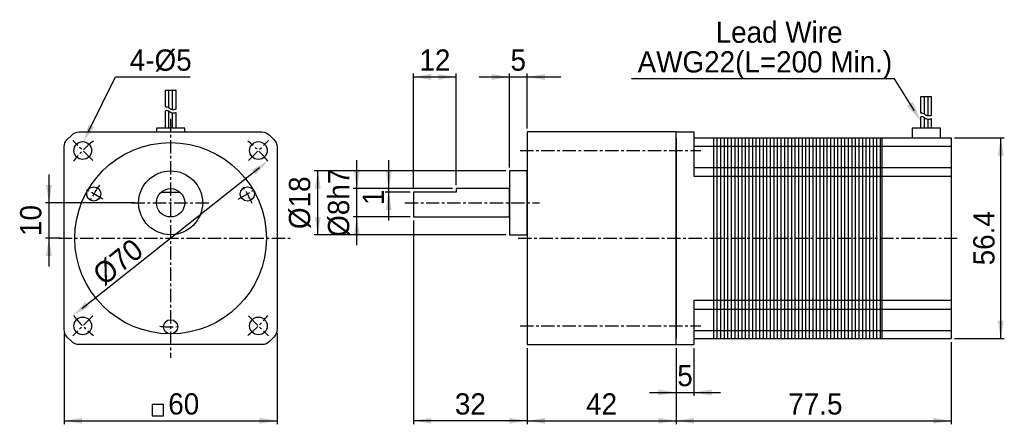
# Model space of a CAD drawing. Extents: x -9 to 269, y 11 to 125.
import ezdxf
from ezdxf.enums import TextEntityAlignment as Align

# ---------------------------------------------------------------- set-up
doc = ezdxf.new("R2010")
doc.units = 0
doc.header["$LTSCALE"] = 3
doc.header["$MEASUREMENT"] = 0
doc.linetypes.add('CENTER', pattern=[2, 1.25, -0.25, 0.25, -0.25])
for name, color, linetype in [('CEN', 1, 'CENTER'), ('DIM', 3, 'CONTINUOUS'), ('PRT', 7, 'CONTINUOUS')]:
    doc.layers.add(name, color=color, linetype=linetype)
doc.styles.add('MONOTXT', font='MS PGothic.ttf')

msp = doc.modelspace()

# ---------------------------------------------------------------- linework, layer by layer
at = {"layer": 'CEN'}
for p, q in [((34.02, 96.7), (34.02, 29.3)), ((12.1, 84.92), (6.44, 90.58)), ((55.94, 84.92), (61.59, 90.58)), ((132.52, 87.75), (183.52, 87.75)), ((14.96, 74), (9.77, 77)), ((53.07, 74), (58.27, 77)), ((23.02, 73), (45.02, 73)), ((100.02, 73), (138.02, 73)), ((2.54, 63), (67.72, 63)), ((132.02, 63), (256.02, 63)), ((12.1, 41.08), (6.44, 35.42)), ((55.94, 41.08), (61.59, 35.42)), ((132.52, 38.25), (183.52, 38.25))]:
    msp.add_line(p, q, dxfattribs=at)
for radius, start, end in [(35, 128.4483, 141.5517), (35, 38.4483, 51.5517), (25, 143.1204, 156.8796), (25, 23.1204, 36.8796), (35, 218.4483, 231.5517), (35, 308.4483, 321.5517), (25, 263.1204, 276.8796)]:
    msp.add_arc((34.02, 63), radius, start, end, dxfattribs=at)
at = {"layer": 'DIM'}
for p, q in [((10.82, 92.93), (18.52, 108.5)), ((18.52, 108.5), (21.52, 108.5)), ((21.52, 108.5), (39.5, 108.5)), ((102.52, 77), (102.52, 109.5)), ((102.52, 108.5), (114.52, 108.5)), ((114.52, 78), (114.52, 109.5)), ((121, 108.5), (144, 108.5)), ((129.52, 83), (129.52, 109.5)), ((134.52, 94), (134.52, 109.5)), ((236.02, 108), (163.96, 108)), ((238.02, 108), (236.02, 108)), ((243.66, 98.97), (238.02, 108)), ((255.02, 91.3), (269.02, 91.3)), ((268.02, 34.7), (268.02, 91.3)), ((86.52, 61), (86.52, 85)), ((95.52, 68), (95.52, 85)), ((-0.26, 81), (-0.26, 55)), ((59.08, 82.9), (8.96, 43.1)), ((128.52, 82), (74.52, 82)), ((75.52, 64), (75.52, 82)), ((113.52, 77), (85.52, 77)), ((113.52, 77), (94.52, 77)), ((101.52, 76), (94.52, 76)), ((24.02, 73), (-1.26, 73)), ((101.52, 69), (85.52, 69)), ((102.52, 68), (102.52, 10.5)), ((128.52, 64), (74.52, 64)), ((3.02, 63), (-1.26, 63)), ((4.02, 36.24), (4.02, 10.5)), ((64.02, 36.24), (64.02, 10.5)), ((254.02, 33.7), (254.02, 10.5)), ((255.02, 34.7), (269.02, 34.7)), ((134.52, 32), (134.52, 10.5)), ((134.52, 32), (134.52, 10.5)), ((176.52, 32), (176.52, 10.5)), ((176.52, 32), (176.52, 18.5)), ((176.52, 32), (176.52, 10.5)), ((181.52, 32), (181.52, 18.5)), ((169, 19.5), (189, 19.5)), ((4.02, 11.5), (64.02, 11.5)), ((134.52, 11.5), (102.52, 11.5)), ((134.52, 11.5), (176.52, 11.5)), ((176.52, 11.5), (254.02, 11.5))]:
    msp.add_line(p, q, dxfattribs=at)
msp.add_lwpolyline([(28.81, 16.06), (28.81, 12.89), (31.98, 12.89), (31.98, 16.06)], close=True, dxfattribs=at)
for points in [[(107.52, 109.33), (107.52, 107.67), (102.52, 108.5)], [(109.52, 109.33), (109.52, 107.67), (114.52, 108.5)], [(124.52, 109.33), (124.52, 107.67), (129.52, 108.5)], [(139.52, 109.33), (139.52, 107.67), (134.52, 108.5)], [(243.25, 101.46), (241.6, 100.43), (245.52, 96)], [(12.46, 94.35), (10.96, 95.09), (9.49, 90.24)], [(267.18, 86.3), (268.85, 86.3), (268.02, 91.3)], [(58.03, 81), (56.99, 82.31), (61.43, 84.76)], [(74.68, 77), (76.35, 77), (75.52, 82)], [(85.68, 82), (87.35, 82), (86.52, 77)], [(94.68, 82), (96.35, 82), (95.52, 77)], [(-1.09, 78), (0.57, 78), (-0.26, 73)], [(94.68, 71), (96.35, 71), (95.52, 76)], [(74.68, 69), (76.35, 69), (75.52, 64)], [(85.68, 64), (87.35, 64), (86.52, 69)], [(-1.09, 58), (0.57, 58), (-0.26, 63)], [(11.04, 43.69), (10, 45), (6.61, 41.24)], [(267.18, 39.7), (268.85, 39.7), (268.02, 34.7)], [(171.52, 20.33), (171.52, 18.67), (176.52, 19.5)], [(186.52, 20.33), (186.52, 18.67), (181.52, 19.5)], [(9.02, 12.33), (9.02, 10.67), (4.02, 11.5)], [(59.02, 12.33), (59.02, 10.67), (64.02, 11.5)], [(107.52, 12.33), (107.52, 10.67), (102.52, 11.5)], [(129.52, 12.33), (129.52, 10.67), (134.52, 11.5)], [(139.52, 12.33), (139.52, 10.67), (134.52, 11.5)], [(171.52, 12.33), (171.52, 10.67), (176.52, 11.5)], [(181.52, 12.33), (181.52, 10.67), (176.52, 11.5)], [(249.02, 12.33), (249.02, 10.67), (254.02, 11.5)]]:
    msp.add_solid(points, dxfattribs=at)
at = {"layer": 'PRT'}
for p, q in [((32.56, 104.73), (35.56, 104.73)), ((32.56, 99.98), (32.56, 104.73)), ((33.56, 99.75), (33.56, 104.73)), ((34.56, 99.25), (34.56, 104.73)), ((35.56, 99.41), (35.56, 104.73)), ((245.52, 98.25), (245.52, 103)), ((245.52, 103), (248.52, 103)), ((246.52, 98.02), (246.52, 103)), ((247.52, 97.52), (247.52, 103)), ((248.52, 97.68), (248.52, 103)), ((32.56, 94.03), (32.56, 98.98)), ((33.56, 94.03), (33.56, 98.75)), ((34.56, 94.03), (34.56, 98.25)), ((35.56, 94.03), (35.56, 98.41)), ((245.52, 94.03), (245.52, 97.25)), ((246.52, 94.03), (246.52, 97.02)), ((247.52, 94.03), (247.52, 96.52)), ((248.52, 94.03), (248.52, 96.68)), ((134.52, 93), (134.52, 93)), ((176.52, 93), (181.52, 93)), ((181.52, 93), (181.52, 80.5)), ((176.52, 91.3), (176.52, 34.7)), ((181.52, 91.3), (254.02, 91.3)), ((181.52, 89), (254.02, 89)), ((187.02, 91.3), (187.02, 34.7)), ((188.02, 91.3), (188.02, 34.7)), ((189.02, 91.3), (189.02, 34.7)), ((190.02, 91.3), (190.02, 34.7)), ((191.02, 91.3), (191.02, 34.7)), ((192.02, 91.3), (192.02, 34.7)), ((193.02, 91.3), (193.02, 34.7)), ((194.02, 91.3), (194.02, 34.7)), ((195.02, 91.3), (195.02, 34.7)), ((196.02, 91.3), (196.02, 34.7)), ((197.02, 91.3), (197.02, 34.7)), ((198.02, 91.3), (198.02, 34.7)), ((199.02, 91.3), (199.02, 34.7)), ((200.02, 91.3), (200.02, 34.7)), ((201.02, 91.3), (201.02, 34.7)), ((202.02, 91.3), (202.02, 34.7)), ((203.02, 91.3), (203.02, 34.7)), ((204.02, 91.3), (204.02, 34.7)), ((205.02, 91.3), (205.02, 34.7)), ((206.02, 91.3), (206.02, 34.7)), ((207.02, 91.3), (207.02, 34.7)), ((208.02, 91.3), (208.02, 34.7)), ((209.02, 91.3), (209.02, 34.7)), ((210.02, 91.3), (210.02, 34.7)), ((211.02, 91.3), (211.02, 34.7)), ((212.02, 91.3), (212.02, 34.7)), ((213.02, 91.3), (213.02, 34.7)), ((214.02, 91.3), (214.02, 34.7)), ((215.02, 91.3), (215.02, 34.7)), ((216.02, 91.3), (216.02, 34.7)), ((217.02, 91.3), (217.02, 34.7)), ((218.02, 91.3), (218.02, 34.7)), ((219.02, 91.3), (219.02, 34.7)), ((220.02, 91.3), (220.02, 34.7)), ((221.02, 91.3), (221.02, 34.7)), ((222.02, 91.3), (222.02, 34.7)), ((223.02, 91.3), (223.02, 34.7)), ((224.02, 91.3), (224.02, 34.7)), ((225.02, 91.3), (225.02, 34.7)), ((226.02, 91.3), (226.02, 34.7)), ((227.02, 91.3), (227.02, 34.7)), ((228.02, 91.3), (228.02, 34.7)), ((229.02, 91.3), (229.02, 34.7)), ((230.02, 91.3), (230.02, 34.7)), ((231.02, 91.3), (231.02, 34.7)), ((232.02, 91.3), (232.02, 34.7)), ((233.02, 91.3), (233.02, 34.7)), ((234.02, 91.3), (234.02, 34.7)), ((234.52, 91.3), (234.52, 34.7)), ((254.02, 91.3), (254.02, 34.7)), ((181.52, 83), (254.02, 83)), ((181.52, 80.5), (254.02, 80.5)), ((31.37, 76), (36.66, 76)), ((181.52, 45.5), (254.02, 45.5)), ((181.52, 45.5), (181.52, 33)), ((181.52, 43), (254.02, 43)), ((181.52, 37), (254.02, 37)), ((181.52, 34.7), (254.02, 34.7)), ((176.52, 33), (181.52, 33))]:
    msp.add_line(p, q, dxfattribs=at)
for points in [[(35.56, 99.41, -0.020358), (35.39, 99.35, -0.147845), (34.27, 99.3, -0.137204), (33.69, 99.64, 0.145743), (33.13, 99.95, 0.090581), (32.56, 99.98, 0.144349)], [(35.56, 98.41, -0.020358), (35.39, 98.35, -0.147845), (34.27, 98.3, -0.137204), (33.69, 98.64, 0.145743), (33.13, 98.95, 0.090581), (32.56, 98.98, 0.144349)], [(248.52, 97.68, -0.020358), (248.35, 97.62, -0.147845), (247.23, 97.57, -0.137204), (246.64, 97.91, 0.145743), (246.09, 98.22, 0.090581), (245.52, 98.25, 0.144349)], [(248.52, 96.68, -0.020358), (248.35, 96.62, -0.147845), (247.23, 96.57, -0.137204), (246.64, 96.91, 0.145743), (246.09, 97.22, 0.090581), (245.52, 97.25, 0.144349)]]:
    msp.add_lwpolyline(points, format="xyb", dxfattribs=at)
msp.add_lwpolyline([(8.26, 93), (59.77, 93, -0.198912), (61.9, 92.12), (63.14, 90.88, -0.198912), (64.02, 88.76), (64.02, 37.24, -0.198912), (63.14, 35.12), (61.9, 33.88, -0.198912), (59.77, 33), (8.26, 33, -0.198912), (6.14, 33.88), (4.9, 35.12, -0.198912), (4.02, 37.24), (4.02, 88.76, -0.198912), (4.9, 90.88), (6.14, 92.12, -0.198912)], format="xyb", close=True, dxfattribs=at)
for points in [[(38.06, 93.03), (38.06, 94.03), (30.06, 94.03), (30.06, 93.03)], [(251.02, 91.3), (251.02, 94.03), (243.02, 94.03), (243.02, 91.3)]]:
    msp.add_lwpolyline(points, dxfattribs=at)
for points in [[(134.52, 93), (134.52, 33), (176.52, 33), (176.52, 93)], [(129.52, 82), (129.52, 64), (134.52, 64), (134.52, 82)], [(102.52, 69), (129.52, 69), (129.52, 77), (114.52, 77), (114.52, 76), (102.52, 76)]]:
    msp.add_lwpolyline(points, close=True, dxfattribs=at)
for centre, radius in [((9.27, 87.75), 2.5), ((34.02, 63), 27), ((58.77, 87.75), 2.5), ((34.02, 73), 9), ((12.37, 75.5), 2), ((34.02, 73), 4), ((55.67, 75.5), 2), ((9.27, 38.25), 2.5), ((34.02, 38), 2), ((58.77, 38.25), 2.5)]:
    msp.add_circle(centre, radius, dxfattribs=at)

# ---------------------------------------------------------------- texts
at = {"layer": 'DIM', "style": 'MONOTXT'}
for s, p in [('Lead Wire', (223.42, 121.14)), ('AWG22(L=200 Min.)', (237.42, 112.76))]:
    msp.add_text(s, height=6, dxfattribs=at).set_placement(p, align=Align.MIDDLE_RIGHT)
msp.add_text('4-%%C5', height=6, dxfattribs=at).set_placement((22.52, 113.26), align=Align.MIDDLE_LEFT)
for s, p in [('12', (108.52, 113.26)), ('5', (132.02, 113.26)), ('5', (179.02, 24.26)), ('60', (37.73, 16.26)), ('32', (118.52, 16.26)), ('42', (155.52, 16.26)), ('77.5', (215.77, 16.26))]:
    msp.add_text(s, height=6, dxfattribs=at).set_placement(p, align=Align.MIDDLE_CENTER)
for s, rotation, p in [('%%C8h7', 90, (81.37, 73)), ('%%C18', 90, (70.37, 73)), ('1', 90, (91.17, 74.56)), ('10', 90, (-5.41, 68)), ('56.4', 90, (263.25, 63)), ('%%C70', 38.4483, (19.15, 56.35))]:
    msp.add_text(s, height=6, rotation=rotation, dxfattribs=at).set_placement(p, align=Align.MIDDLE_CENTER)

doc.saveas('drawing.dxf')
